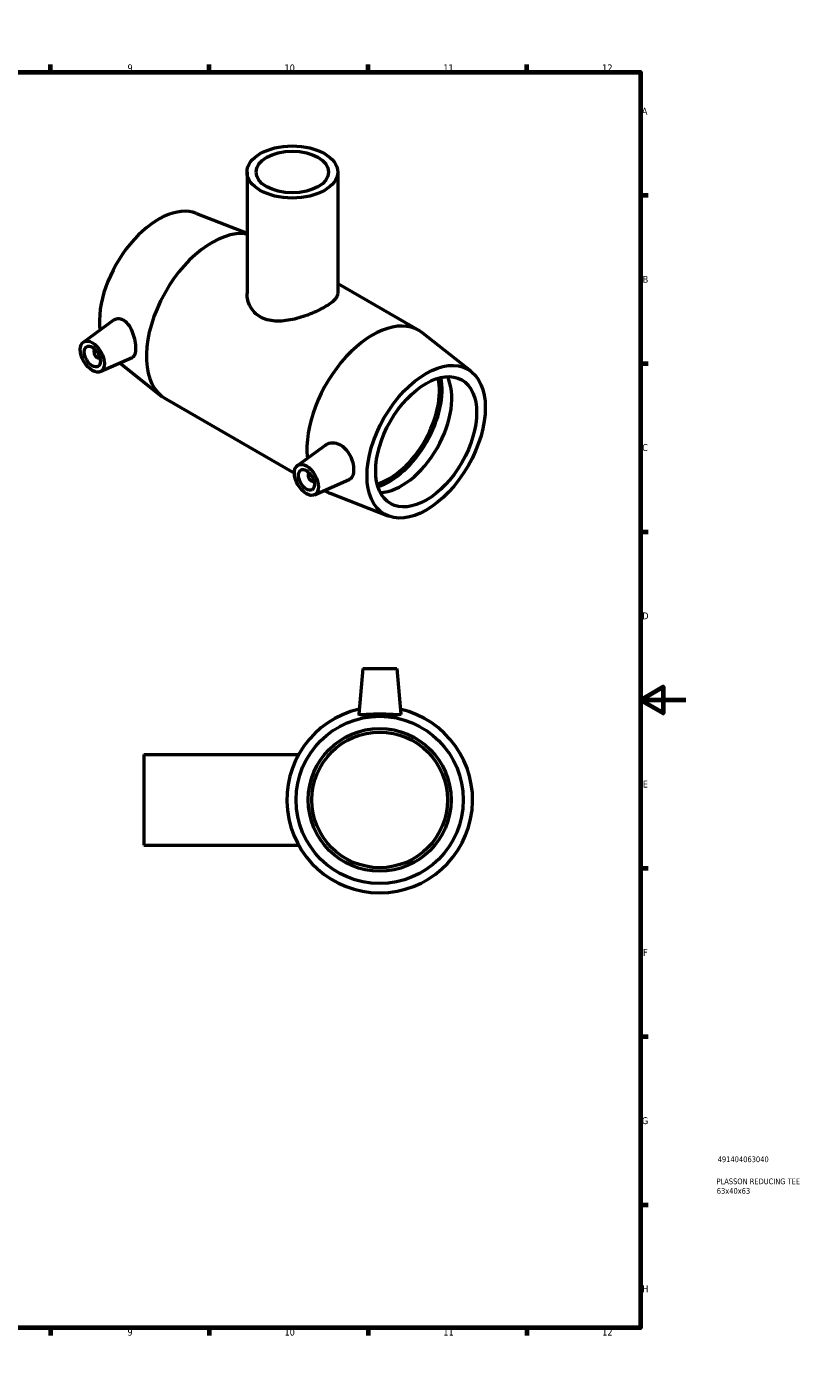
# Model space of a CAD drawing. Header units: millimetres. Extents: x 0 to 894, y -38 to 765.
# Tile 3 of 3: x 550 to 894, y 0 to 594. Entities that reach past the tile are written whole.
import ezdxf

# ---------------------------------------------------------------- set-up
doc = ezdxf.new("R2010")
doc.units = ezdxf.units.MM
for name, color, linetype, lineweight in [('Border (ANSI)', 7, 'Continuous', 70), ('Title (ISO)', 7, 'Continuous', 50), ('Visible (ANSI)', 7, 'Continuous', 50)]:
    doc.layers.add(name, color=color, linetype=linetype, lineweight=lineweight)
doc.styles.add('Note Text (ANSI)', font='tahoma.ttf')
doc.styles.add('Note Text (ISO)', font='tahoma.ttf')

# ---------------------------------------------------------------- blocks, each defined once
blk = doc.blocks.new('Borders Default Border')
at = {"layer": 'Border (ANSI)'}
for p, q in [((70.08, 574), (70.08, 577.45)), ((140.17, 574), (140.17, 577.45)), ((210.25, 574), (210.25, 577.45)), ((280.33, 574), (280.33, 577.45)), ((350.42, 574), (350.42, 577.45)), ((490.58, 574), (490.58, 577.45)), ((560.67, 574), (560.67, 577.45)), ((630.75, 574), (630.75, 577.45)), ((700.83, 574), (700.83, 577.45)), ((770.92, 574), (770.92, 577.45)), ((20, 519.75), (16.55, 519.75)), ((821, 519.75), (824.45, 519.75)), ((20, 445.5), (16.55, 445.5)), ((821, 445.5), (824.45, 445.5)), ((20, 371.25), (16.55, 371.25)), ((821, 371.25), (824.45, 371.25)), ((20, 222.75), (16.55, 222.75)), ((821, 222.75), (824.45, 222.75)), ((20, 148.5), (16.55, 148.5)), ((821, 148.5), (824.45, 148.5)), ((20, 74.25), (16.55, 74.25)), ((821, 74.25), (824.45, 74.25)), ((70.08, 20), (70.08, 16.55)), ((140.17, 20), (140.17, 16.55)), ((210.25, 20), (210.25, 16.55)), ((280.33, 20), (280.33, 16.55)), ((350.42, 20), (350.42, 16.55)), ((490.58, 20), (490.58, 16.55)), ((560.67, 20), (560.67, 16.55)), ((630.75, 20), (630.75, 16.55)), ((700.83, 20), (700.83, 16.55)), ((770.92, 20), (770.92, 16.55))]:
    blk.add_line(p, q, dxfattribs=at)
at = {"layer": 'Border (ANSI)', "flags": 128}
for points in [[(420.5, 594), (420.5, 574), (414.73, 584), (426.27, 584), (420.5, 574)], [(20, 20), (20, 574), (821, 574), (821, 20), (20, 20)], [(0, 297), (20, 297), (10, 302.77), (10, 291.23), (20, 297)], [(841, 297), (821, 297), (831, 302.77), (831, 291.23), (821, 297)], [(420.5, 0), (420.5, 20), (414.73, 10), (426.27, 10), (420.5, 20)]]:
    blk.add_lwpolyline(points, dxfattribs=at)
at = {"layer": 'Border (ANSI)', "color": 230, "true_color": 0xff0080, "attachment_point": 7, "style": 'Note Text (ANSI)'}
for s, insert, char_height in [('1', (34.35, 574.4), 3.05), ('2', (104.2, 574.4), 3.05), ('3', (174.26, 574.34), 3.05), ('4', (244.23, 574.4), 3.05), ('5', (314.48, 574.34), 3.05), ('6', (384.49, 574.34), 3.05), ('7', (454.6, 574.4), 3.05), ('8', (524.63, 574.33), 3.05), ('9', (594.7, 574.34), 3.05), ('10', (663.96, 574.34), 3.048), ('11', (734.04, 574.4), 3.048), ('12', (804.13, 574.4), 3.048), ('A', (16.78, 555.35), 3.05), ('A', (821.63, 555.35), 3.05), ('B', (17.15, 481.1), 3.05), ('B', (821.99, 481.1), 3.05), ('C', (16.95, 406.8), 3.05), ('C', (821.8, 406.8), 3.05), ('D', (16.96, 332.6), 3.05), ('D', (821.81, 332.6), 3.05), ('E', (17.21, 258.35), 3.05), ('E', (822.05, 258.35), 3.05), ('F', (17.29, 184.1), 3.05), ('F', (822.14, 184.1), 3.05), ('G', (16.81, 109.79), 3.05), ('G', (821.66, 109.79), 3.05), ('H', (16.97, 35.6), 3.05), ('H', (821.81, 35.6), 3.05), ('1', (34.35, 16.55), 3.05), ('2', (104.2, 16.55), 3.05), ('3', (174.26, 16.49), 3.05), ('4', (244.23, 16.55), 3.05), ('5', (314.48, 16.49), 3.05), ('6', (384.49, 16.49), 3.05), ('7', (454.6, 16.55), 3.05), ('8', (524.63, 16.48), 3.05), ('9', (594.7, 16.49), 3.05), ('10', (663.96, 16.49), 3.048), ('11', (734.04, 16.55), 3.048), ('12', (804.13, 16.55), 3.048)]:
    blk.add_mtext(s, dxfattribs=dict(at, insert=insert, char_height=char_height))
blk = doc.blocks.new('Title Blocks ISO')
at = {"layer": 'Title (ISO)', "color": 232, "true_color": 0xca0064, "style": 'Note Text (ISO)'}
for tag, p in [('PART_NUMBER_001', (34.09, 73.08)), ('DESCRIPTION_001', (33.58, 63.35)), ('DESCRIPTION_002', (33.69, 59.13))]:
    blk.add_attdef(tag, p, '', height=2.5, dxfattribs=at)

msp = doc.modelspace()

# ---------------------------------------------------------------- linework, layer by layer
at = {"layer": 'Visible (ANSI)'}
for p, q in [((647.425, 529.976), (647.425, 476.413)), ((687.425, 529.976), (687.425, 476.413)), ((625.118, 511.733), (647.425, 503.014)), ((687.425, 480.746), (723.311, 460.08)), ((575.209, 454.887), (588.693, 464.707)), ((746.42, 441.88), (725.02, 458.917)), ((580.301, 451.489), (580.475, 451.589)), ((582.297, 448.022), (582.471, 448.123)), ((582.68, 441.913), (596.822, 448.152)), ((591.316, 445.723), (609.829, 430.984)), ((611.538, 429.821), (668.344, 397.109)), ((669.679, 400.485), (682.019, 409.474)), ((674.945, 397.188), (674.77, 397.087)), ((676.941, 393.721), (676.766, 393.621)), ((677.15, 387.512), (692.442, 394.258)), ((681.6, 389.475), (682.39, 389.02)), ((709.731, 378.168), (684.254, 388.126)), ((698.464, 310.927), (696.699, 290.76)), ((698.464, 310.927), (713.464, 310.927)), ((713.464, 310.927), (715.228, 290.76)), ((601.964, 272.927), (601.964, 232.927)), ((601.964, 272.927), (670.173, 272.927)), ((601.964, 232.927), (670.173, 232.927))]:
    msp.add_line(p, q, dxfattribs=at)
for radius in [36.9, 31.5, 29.925]:
    msp.add_circle((705.964, 252.927), radius, dxfattribs=at)
msp.add_arc((705.964, 252.927), 41, 102.789705, 77.210295, dxfattribs=at)
for centre, major_axis, ratio in [((667.425, 529.976), (-20, 0), 0.5758617), ((667.425, 529.976), (-16, 0), 0.5758617), ((579.178, 448.534), (3.743, -6.499), 0.5780931), ((579.178, 448.534), (2.495, -4.333), 0.5780931), ((726.468, 410.95), (-18.414, -31.977), 0.5780931), ((726.468, 410.95), (-15.72, -27.297), 0.5780931), ((673.647, 394.133), (3.743, -6.499), 0.5780931), ((673.647, 394.133), (2.495, -4.333), 0.5780931)]:
    msp.add_ellipse(centre, major_axis=major_axis, ratio=ratio, dxfattribs=at)
for centre, major_axis, start_param, end_param in [((608.381, 478.951), (18.414, 31.977), 0.0870782, 2.4822379), ((631.999, 465.351), (20.46, 35.53), 0.2223962, 3.1415927), ((702.851, 424.55), (20.46, 35.53), 6.1961071, 8.7657384), ((581.299, 449.756), (0.998, -1.733), 2.9593736, 6.4654043), ((715.531, 417.248), (-15.72, -27.297), 0.3538627, 2.78773), ((710.063, 420.397), (15.72, 27.297), 3.6881926, 5.7365853), ((710.063, 420.397), (16.54, 28.722), 3.7155492, 5.7092287), ((675.768, 395.354), (0.998, -1.733), 2.9593736, 6.4654043), ((702.851, 424.55), (-20.46, -35.53), 6.2456186, 6.3702635)]:
    msp.add_ellipse(centre, major_axis=major_axis, ratio=0.5780931, start_param=start_param, end_param=end_param, dxfattribs=at)
for points, knots in [([(687.425, 476.413), (687.425, 475.963), (687.308, 475.494), (686.812, 474.52), (686.433, 474.016), (685.421, 472.981), (684.788, 472.45), (683.313, 471.383), (682.471, 470.847), (680.663, 469.806), (679.645, 469.271), (677.439, 468.218), (676.251, 467.7), (673.786, 466.733), (672.507, 466.282), (669.945, 465.495), (668.662, 465.159), (666.184, 464.632), (664.9, 464.423), (662.339, 464.181), (661.062, 464.149), (658.6, 464.308), (657.414, 464.5), (655.208, 465.119), (654.189, 465.546), (652.376, 466.589), (651.534, 467.234), (650.06, 468.735), (649.427, 469.59), (648.417, 471.431), (648.038, 472.417), (647.542, 474.419), (647.425, 475.435), (647.425, 476.413)], [1.537736, 1.537736, 1.537736, 1.537736, 1.9212335, 1.9212335, 2.304731, 2.304731, 2.6882285, 2.6882285, 3.0717259, 3.0717259, 3.4552234, 3.4552234, 3.8387209, 3.8387209, 4.2222184, 4.2222184, 4.6057158, 4.6057158, 4.9901498, 4.9901498, 5.3745839, 5.3745839, 5.7590179, 5.7590179, 6.1434519, 6.1434519, 6.5278859, 6.5278859, 6.9123199, 6.9123199, 7.2967539, 7.2967539, 7.6811879, 7.6811879, 7.6811879, 7.6811879]), ([(588.693, 464.707), (588.76, 464.756), (588.829, 464.803), (589.484, 465.211), (590.209, 465.403), (591.724, 465.284), (592.51, 464.972), (593.958, 463.968), (594.705, 463.186), (596, 461.268), (596.55, 460.134), (597.38, 457.908), (597.721, 456.67), (598.167, 454.271), (598.274, 453.112), (598.274, 451.177), (598.167, 450.283), (597.721, 448.927), (597.38, 448.463), (596.922, 448.199), (596.873, 448.174), (596.822, 448.152)], [2.0075281, 2.0075281, 2.0075281, 2.0075281, 2.0479761, 2.0479761, 2.3879403, 2.3879403, 2.7279044, 2.7279044, 3.0906161, 3.0906161, 3.4533277, 3.4533277, 3.8083747, 3.8083747, 4.1634217, 4.1634217, 4.5184687, 4.5184687, 4.8735157, 4.8735157, 4.9144856, 4.9144856, 4.9144856, 4.9144856]), ([(682.02, 409.473), (682.168, 409.581), (682.32, 409.68), (683.241, 410.211), (684.192, 410.481), (686.198, 410.499), (687.25, 410.244), (689.09, 409.355), (689.999, 408.691), (691.592, 407.021), (692.279, 406.016), (693.332, 404.001), (693.769, 402.854), (694.339, 400.609), (694.474, 399.512), (694.474, 397.648), (694.339, 396.754), (693.769, 395.322), (693.332, 394.782), (692.691, 394.379), (692.57, 394.315), (692.441, 394.259)], [2.0720321, 2.0720321, 2.0720321, 2.0720321, 2.1456113, 2.1456113, 2.5083229, 2.5083229, 2.8710346, 2.8710346, 3.2109988, 3.2109988, 3.5509629, 3.5509629, 3.8929749, 3.8929749, 4.2349868, 4.2349868, 4.5769988, 4.5769988, 4.9190107, 4.9190107, 4.9925318, 4.9925318, 4.9925318, 4.9925318]), ([(715.225, 290.714), (715.192, 290.58), (714.934, 290.494), (713.958, 290.438), (713.239, 290.465), (711.602, 290.55), (710.57, 290.614), (708.321, 290.71), (707.104, 290.74), (704.824, 290.74), (703.606, 290.71), (701.357, 290.614), (700.326, 290.55), (698.688, 290.465), (697.97, 290.438), (696.993, 290.494), (696.735, 290.58), (696.699, 290.728), (696.698, 290.744), (696.7, 290.76)], [0, 0, 0, 0, 0.3399642, 0.3399642, 0.6799283, 0.6799283, 1.0219403, 1.0219403, 1.3639522, 1.3639522, 1.7059642, 1.7059642, 2.0479761, 2.0479761, 2.3879403, 2.3879403, 2.7279044, 2.7279044, 2.7647012, 2.7647012, 2.7647012, 2.7647012])]:
    msp.add_open_spline(points, degree=3, knots=knots, dxfattribs=at)
msp.add_open_spline([(715.228, 290.76), (715.229, 290.744), (715.228, 290.728), (715.225, 290.714)], degree=3, dxfattribs=at)

# ---------------------------------------------------------------- block references
msp.add_blockref('Borders Default Border', (0, 0))
msp.add_blockref('Title Blocks ISO', (821, 20)).add_auto_attribs({'PART_NUMBER_001': '491404063040', 'DESCRIPTION_001': 'PLASSON REDUCING TEE', 'DESCRIPTION_002': '63x40x63'})

doc.saveas('drawing.dxf')
